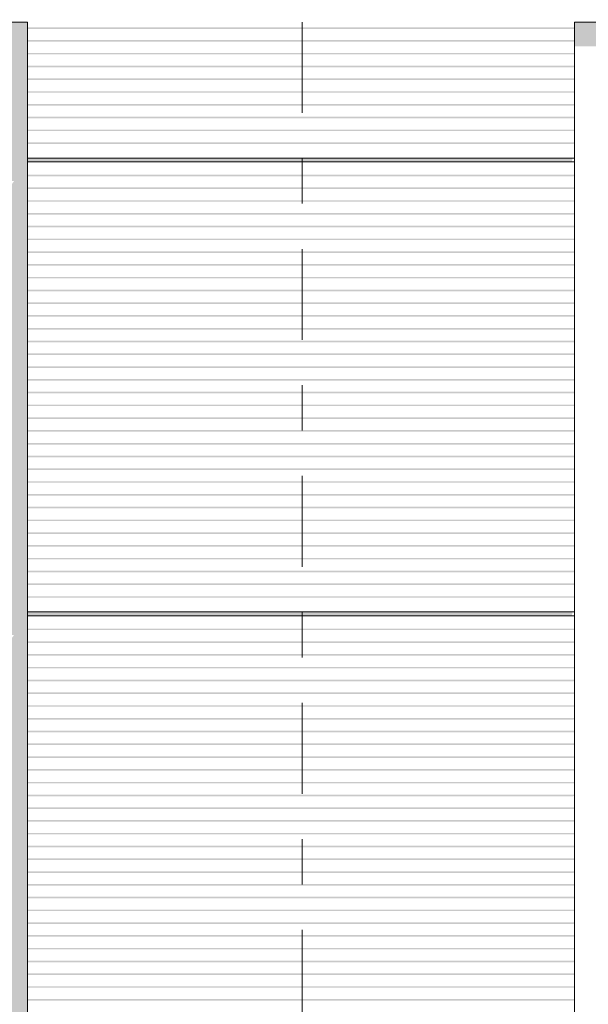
# Model space of a CAD drawing. Header units: metres. Extents: x -4 to 112, y -27 to 26.
# Tile 69 of 167: x 22.13 to 23.38, y 2.34 to 4.51. Entities that reach past the tile are written whole.
import ezdxf
from ezdxf.enums import TextEntityAlignment as Align

# ---------------------------------------------------------------- set-up
doc = ezdxf.new("R2010")
doc.units = ezdxf.units.M
doc.header["$MEASUREMENT"] = 0
doc.linetypes.add('Raster', pattern=[0.4, 0.2, -0.1, 0, -0.1])
for name, color, linetype in [('10 Fassade', 7, 'Continuous'), ('10 Wand außen', 7, 'Continuous'), ('90 Achsraster', 7, 'Continuous'), ('94 Genehmigungsplanung Bemaßung', 7, 'Continuous')]:
    doc.layers.add(name, color=color, linetype=linetype)
doc.styles.add('ERSTELLTER_STIL_1', font='arial.ttf')
doc.styles.add('ERSTELLTER_STIL_2', font='arial.ttf')
doc.dimstyles.new('ERSTELLTER_STIL__1', dxfattribs={"dimtxt": 0.25, "dimasz": 0.19, "dimexe": 0.18, "dimexo": 0.1, "dimgap": 0, "dimtad": 1, "dimtih": 1, "dimtoh": 1, "dimzin": 0, "dimdsep": 46, "dimtxsty": 'ERSTELLTER_STIL_2', "dimblk": 'ARROWHEAD_6', "dimblk1": 'ARROWHEAD_6', "dimblk2": 'ARROWHEAD_6', "dimcen": 0.09, "dimclrd": 7, "dimclre": 7, "dimclrt": 7, "dimazin": 0, "dimtfac": 1, "dimtdec": 4, "dimtmove": 0, "dimatfit": 3, "dimfxl": 1, "dimtolj": 1, "dimtzin": 0, "dimarcsym": 0})

# ---------------------------------------------------------------- blocks, each defined once
blk = doc.blocks.new('Standard-Rastermarker[4]_1', base_point=(22.7511, 10))
at = {"layer": '90 Achsraster', "color": 14, "linetype": 'Raster', "lineweight": 18, "true_color": 0xa80000}
blk.add_line((22.7511, 9), (22.7511, -1), dxfattribs=at)
at = {"layer": '90 Achsraster', "color": 14, "lineweight": 18, "true_color": 0xa80000, "style": 'ERSTELLTER_STIL_1'}
for tag, p in [('AC_MarkerText_1_0', (22.7511, 10.5)), ('AC_MarkerText_1_1', (22.7511, -2.2))]:
    blk.add_attdef(tag, text='', height=0.3, rotation=360, dxfattribs=at).set_placement(p, align=Align.TOP_CENTER)
blk = doc.blocks.new('*D38', base_point=(27236.1321, 0))
at = {"layer": '94 Genehmigungsplanung Bemaßung', "color": 7, "linetype": 'Continuous', "lineweight": 13}
for p, q in [((17.3411, 9.2531), (17.3411, 9.6281)), ((58.1625, 9.2531), (58.1625, 9.6281)), ((17.4411, 9.5406), (17.2411, 9.3406)), ((58.0625, 9.3406), (58.2625, 9.5406)), ((17.1911, 9.4406), (17.3411, 9.4406)), ((17.3411, 9.4406), (58.1625, 9.4406)), ((58.1625, 9.4406), (58.3125, 9.4406))]:
    blk.add_line(p, q, dxfattribs=at)
at = {"layer": '94 Genehmigungsplanung Bemaßung', "color": 7, "lineweight": 13, "insert": (37.3228, 9.4906), "char_height": 0.25, "attachment_point": 7, "style": 'ERSTELLTER_STIL_2'}
blk.add_mtext('\\A1;{\\pql;\\fArial|b0|i0|c0|p0;\\W1.000000;40,82}', dxfattribs=at)
blk = doc.blocks.new('ARROWHEAD_6')
at = {"color": 0, "linetype": 'Continuous', "lineweight": 0}
for p, q in [((-0.5, -0.5), (0.5, 0.5)), ((0, 0), (-1, 0))]:
    blk.add_line(p, q, dxfattribs=at)

msp = doc.modelspace()

# ---------------------------------------------------------------- hatches: boundary and pattern name
at = {"layer": '10 Fassade', "linetype": 'Continuous', "lineweight": 0, "true_color": 0x000000}
for points in [[(22.1464, 4.4884), (22.1464, 4.4854), (23.3511, 4.4854), (23.3511, 4.4884)], [(22.1464, 4.4849), (23.3486, 4.4849), (23.3511, 4.4854), (22.1464, 4.4854)], [(22.1464, 4.4603), (22.1464, 4.4573), (23.3511, 4.4573), (23.3511, 4.4603)], [(22.1464, 4.4573), (22.1464, 4.4568), (23.3486, 4.4568), (23.3511, 4.4573)], [(22.1464, 4.4321), (22.1464, 4.4291), (23.3511, 4.4291), (23.3511, 4.4321)], [(22.1464, 4.4286), (23.3486, 4.4286), (23.3511, 4.4291), (22.1464, 4.4291)], [(22.1464, 4.404), (22.1464, 4.401), (23.3511, 4.401), (23.3511, 4.404)], [(22.1464, 4.4005), (23.3486, 4.4005), (23.3511, 4.401), (22.1464, 4.401)], [(22.1464, 4.3729), (23.3511, 4.3729), (23.3511, 4.3759), (22.1464, 4.3759)], [(22.1464, 4.3723), (23.3486, 4.3723), (23.3511, 4.3729), (22.1464, 4.3729)], [(22.1464, 4.3447), (23.3511, 4.3447), (23.3511, 4.3477), (22.1464, 4.3477)], [(22.1464, 4.3442), (23.3486, 4.3442), (23.3511, 4.3447), (22.1464, 4.3447)], [(22.1464, 4.3166), (23.3511, 4.3166), (23.3511, 4.3196), (22.1464, 4.3196)], [(22.1464, 4.3161), (23.3486, 4.3161), (23.3511, 4.3166), (22.1464, 4.3166)], [(22.1464, 4.2884), (23.3511, 4.2884), (23.3511, 4.2914), (22.1464, 4.2914)], [(22.1464, 4.2879), (23.3486, 4.2879), (23.3511, 4.2884), (22.1464, 4.2884)], [(22.1464, 4.2603), (23.3511, 4.2603), (23.3511, 4.2633), (22.1464, 4.2633)], [(22.1464, 4.2598), (23.3486, 4.2598), (23.3511, 4.2603), (22.1464, 4.2603)], [(22.1464, 4.2351), (22.1464, 4.2321), (23.3511, 4.2321), (23.3511, 4.2351)], [(22.1464, 4.2316), (23.3486, 4.2316), (23.3511, 4.2321), (22.1464, 4.2321)], [(22.1464, 4.2005), (22.1464, 4.195), (23.3456, 4.195), (23.3463, 4.1973), (23.3463, 4.2005)], [(22.1464, 4.195), (22.1464, 4.1929), (23.3454, 4.1929), (23.3456, 4.195)], [(22.1464, 4.1929), (22.1464, 4.192), (23.3451, 4.192), (23.3456, 4.1927), (23.3454, 4.1929)], [(22.1464, 4.1639), (22.1464, 4.1609), (23.3511, 4.1609), (23.3511, 4.1639)], [(22.1464, 4.1604), (23.3486, 4.1604), (23.3511, 4.1609), (22.1464, 4.1609)], [(22.1464, 4.1327), (23.3511, 4.1327), (23.3511, 4.1357), (22.1464, 4.1357)], [(22.1464, 4.1322), (23.3486, 4.1322), (23.3511, 4.1327), (22.1464, 4.1327)], [(22.1464, 4.1046), (23.3511, 4.1046), (23.3511, 4.1076), (22.1464, 4.1076)], [(22.1464, 4.1041), (23.3486, 4.1041), (23.3511, 4.1046), (22.1464, 4.1046)], [(22.1464, 4.0794), (22.1464, 4.0764), (23.3511, 4.0764), (23.3511, 4.0794)], [(22.1464, 4.0759), (23.3486, 4.0759), (23.3511, 4.0764), (22.1464, 4.0764)], [(22.1464, 4.0483), (23.3511, 4.0483), (23.3511, 4.0513), (22.1464, 4.0513)], [(22.1464, 4.0478), (23.3486, 4.0478), (23.3511, 4.0483), (22.1464, 4.0483)], [(22.1464, 4.0231), (22.1464, 4.0201), (23.3511, 4.0201), (23.3511, 4.0231)], [(22.1464, 4.0196), (23.3486, 4.0196), (23.3511, 4.0201), (22.1464, 4.0201)], [(22.1464, 3.995), (22.1464, 3.992), (23.3511, 3.992), (23.3511, 3.995)], [(22.1464, 3.992), (22.1464, 3.9915), (23.3486, 3.9915), (23.3511, 3.992)], [(22.1464, 3.9639), (23.3511, 3.9639), (23.3511, 3.9669), (22.1464, 3.9669)], [(22.1464, 3.9634), (23.3486, 3.9634), (23.3511, 3.9639), (22.1464, 3.9639)], [(22.1464, 3.9357), (23.3511, 3.9357), (23.3511, 3.9387), (22.1464, 3.9387)], [(22.1464, 3.9357), (22.1464, 3.9352), (23.3486, 3.9352), (23.3511, 3.9357)], [(22.1464, 3.9106), (22.1464, 3.9076), (23.3511, 3.9076), (23.3511, 3.9106)], [(22.1464, 3.9071), (23.3486, 3.9071), (23.3511, 3.9076), (22.1464, 3.9076)], [(22.1464, 3.8824), (22.1464, 3.8794), (23.3511, 3.8794), (23.3511, 3.8824)], [(22.1464, 3.8789), (23.3486, 3.8789), (23.3511, 3.8794), (22.1464, 3.8794)], [(22.1464, 3.8513), (23.3511, 3.8513), (23.3511, 3.8543), (22.1464, 3.8543)], [(22.1464, 3.8513), (22.1464, 3.8508), (23.3486, 3.8508), (23.3511, 3.8513)], [(22.1464, 3.8231), (23.3511, 3.8231), (23.3511, 3.8261), (22.1464, 3.8261)], [(22.1464, 3.8226), (23.3486, 3.8226), (23.3511, 3.8231), (22.1464, 3.8231)], [(22.1464, 3.795), (23.3511, 3.795), (23.3511, 3.798), (22.1464, 3.798)], [(22.1464, 3.795), (22.1464, 3.7945), (23.3486, 3.7945), (23.3511, 3.795)], [(22.1464, 3.7699), (22.1464, 3.7669), (23.3511, 3.7669), (23.3511, 3.7699)], [(22.1464, 3.7663), (23.3486, 3.7663), (23.3511, 3.7669), (22.1464, 3.7669)], [(22.1464, 3.7387), (23.3511, 3.7387), (23.3511, 3.7417), (22.1464, 3.7417)], [(22.1464, 3.7382), (23.3486, 3.7382), (23.3511, 3.7387), (22.1464, 3.7387)], [(22.1464, 3.7106), (23.3511, 3.7106), (23.3511, 3.7136), (22.1464, 3.7136)], [(22.1464, 3.7101), (23.3486, 3.7101), (23.3511, 3.7106), (22.1464, 3.7106)], [(22.1464, 3.6854), (22.1464, 3.6824), (23.3511, 3.6824), (23.3511, 3.6854)], [(22.1464, 3.6819), (23.3486, 3.6819), (23.3511, 3.6824), (22.1464, 3.6824)], [(22.1464, 3.6573), (22.1464, 3.6543), (23.3511, 3.6543), (23.3511, 3.6573)], [(22.1464, 3.6538), (23.3486, 3.6538), (23.3511, 3.6543), (22.1464, 3.6543)], [(22.1464, 3.6291), (22.1464, 3.6261), (23.3511, 3.6261), (23.3511, 3.6291)], [(22.1464, 3.6261), (22.1464, 3.6256), (23.3486, 3.6256), (23.3511, 3.6261)], [(22.1464, 3.601), (22.1464, 3.598), (23.3511, 3.598), (23.3511, 3.601)], [(22.1464, 3.598), (22.1464, 3.5975), (23.3486, 3.5975), (23.3511, 3.598)], [(22.1464, 3.5729), (22.1464, 3.5699), (23.3511, 3.5699), (23.3511, 3.5729)], [(22.1464, 3.5693), (23.3486, 3.5693), (23.3511, 3.5699), (22.1464, 3.5699)], [(22.1464, 3.5417), (23.3511, 3.5417), (23.3511, 3.5447), (22.1464, 3.5447)], [(22.1464, 3.5412), (23.3486, 3.5412), (23.3511, 3.5417), (22.1464, 3.5417)], [(22.1464, 3.5136), (23.3511, 3.5136), (23.3511, 3.5166), (22.1464, 3.5166)], [(22.1464, 3.5136), (22.1464, 3.5131), (23.3486, 3.5131), (23.3511, 3.5136)], [(22.1464, 3.4854), (23.3511, 3.4854), (23.3511, 3.4884), (22.1464, 3.4884)], [(22.1464, 3.4849), (23.3486, 3.4849), (23.3511, 3.4854), (22.1464, 3.4854)], [(22.1464, 3.4573), (23.3511, 3.4573), (23.3511, 3.4603), (22.1464, 3.4603)], [(22.1464, 3.4568), (23.3486, 3.4568), (23.3511, 3.4573), (22.1464, 3.4573)], [(22.1464, 3.4291), (23.3511, 3.4291), (23.3511, 3.4321), (22.1464, 3.4321)], [(22.1464, 3.4291), (22.1464, 3.4286), (23.3486, 3.4286), (23.3511, 3.4291)], [(22.1464, 3.401), (23.3511, 3.401), (23.3511, 3.404), (22.1464, 3.404)], [(22.1464, 3.4005), (23.3486, 3.4005), (23.3511, 3.401), (22.1464, 3.401)], [(22.1464, 3.3729), (23.3511, 3.3729), (23.3511, 3.3759), (22.1464, 3.3759)], [(22.1464, 3.3723), (23.3486, 3.3723), (23.3511, 3.3729), (22.1464, 3.3729)], [(22.1464, 3.3477), (22.1464, 3.3447), (23.3511, 3.3447), (23.3511, 3.3477)], [(22.1464, 3.3442), (23.3486, 3.3442), (23.3511, 3.3447), (22.1464, 3.3447)], [(22.1464, 3.3196), (22.1464, 3.3166), (23.3511, 3.3166), (23.3511, 3.3196)], [(22.1464, 3.3161), (23.3486, 3.3161), (23.3511, 3.3166), (22.1464, 3.3166)], [(22.1464, 3.2914), (22.1464, 3.2884), (23.3511, 3.2884), (23.3511, 3.2914)], [(22.1464, 3.2879), (23.3486, 3.2879), (23.3511, 3.2884), (22.1464, 3.2884)], [(22.1464, 3.2603), (23.3511, 3.2603), (23.3511, 3.2633), (22.1464, 3.2633)], [(22.1464, 3.2603), (22.1464, 3.2598), (23.3486, 3.2598), (23.3511, 3.2603)], [(22.1464, 3.2321), (23.3511, 3.2321), (23.3511, 3.2351), (22.1464, 3.2351)], [(22.1464, 3.2316), (23.3486, 3.2316), (23.3511, 3.2321), (22.1464, 3.2321)], [(22.1464, 3.2005), (22.1464, 3.195), (23.3456, 3.195), (23.3463, 3.1973), (23.3463, 3.2005)], [(22.1464, 3.195), (22.1464, 3.1929), (23.3454, 3.1929), (23.3456, 3.195)], [(22.1464, 3.1929), (22.1464, 3.192), (23.3451, 3.192), (23.3456, 3.1927), (23.3454, 3.1929)], [(22.1464, 3.1609), (23.3511, 3.1609), (23.3511, 3.1639), (22.1464, 3.1639)], [(22.1464, 3.1604), (23.3486, 3.1604), (23.3511, 3.1609), (22.1464, 3.1609)], [(22.1464, 3.1327), (23.3511, 3.1327), (23.3511, 3.1357), (22.1464, 3.1357)], [(22.1464, 3.1322), (23.3486, 3.1322), (23.3511, 3.1327), (22.1464, 3.1327)], [(22.1464, 3.1046), (23.3511, 3.1046), (23.3511, 3.1076), (22.1464, 3.1076)], [(22.1464, 3.1041), (23.3486, 3.1041), (23.3511, 3.1046), (22.1464, 3.1046)], [(22.1464, 3.0794), (22.1464, 3.0764), (23.3511, 3.0764), (23.3511, 3.0794)], [(22.1464, 3.0759), (23.3486, 3.0759), (23.3511, 3.0764), (22.1464, 3.0764)], [(22.1464, 3.0513), (22.1464, 3.0483), (23.3511, 3.0483), (23.3511, 3.0513)], [(22.1464, 3.0478), (23.3486, 3.0478), (23.3511, 3.0483), (22.1464, 3.0483)], [(22.1464, 3.0201), (23.3511, 3.0201), (23.3511, 3.0231), (22.1464, 3.0231)], [(22.1464, 3.0201), (22.1464, 3.0196), (23.3486, 3.0196), (23.3511, 3.0201)], [(22.1464, 2.992), (23.3511, 2.992), (23.3511, 2.995), (22.1464, 2.995)], [(22.1464, 2.992), (22.1464, 2.9915), (23.3486, 2.9915), (23.3511, 2.992)], [(22.1464, 2.9639), (23.3511, 2.9639), (23.3511, 2.9669), (22.1464, 2.9669)], [(22.1464, 2.9634), (23.3486, 2.9634), (23.3511, 2.9639), (22.1464, 2.9639)], [(22.1464, 2.9357), (23.3511, 2.9357), (23.3511, 2.9387), (22.1464, 2.9387)], [(22.1464, 2.9352), (23.3486, 2.9352), (23.3511, 2.9357), (22.1464, 2.9357)], [(22.1464, 2.9106), (22.1464, 2.9076), (23.3511, 2.9076), (23.3511, 2.9106)], [(22.1464, 2.9071), (23.3486, 2.9071), (23.3511, 2.9076), (22.1464, 2.9076)], [(22.1464, 2.8824), (22.1464, 2.8794), (23.3511, 2.8794), (23.3511, 2.8824)], [(22.1464, 2.8789), (23.3486, 2.8789), (23.3511, 2.8794), (22.1464, 2.8794)], [(22.1464, 2.8513), (23.3511, 2.8513), (23.3511, 2.8543), (22.1464, 2.8543)], [(22.1464, 2.8508), (23.3486, 2.8508), (23.3511, 2.8513), (22.1464, 2.8513)], [(22.1464, 2.8231), (23.3511, 2.8231), (23.3511, 2.8261), (22.1464, 2.8261)], [(22.1464, 2.8226), (23.3486, 2.8226), (23.3511, 2.8231), (22.1464, 2.8231)], [(22.1464, 2.795), (23.3511, 2.795), (23.3511, 2.798), (22.1464, 2.798)], [(22.1464, 2.7945), (23.3486, 2.7945), (23.3511, 2.795), (22.1464, 2.795)], [(22.1464, 2.7669), (23.3511, 2.7669), (23.3511, 2.7699), (22.1464, 2.7699)], [(22.1464, 2.7663), (23.3486, 2.7663), (23.3511, 2.7669), (22.1464, 2.7669)], [(22.1464, 2.7417), (22.1464, 2.7387), (23.3511, 2.7387), (23.3511, 2.7417)], [(22.1464, 2.7382), (23.3486, 2.7382), (23.3511, 2.7387), (22.1464, 2.7387)], [(22.1464, 2.7106), (23.3511, 2.7106), (23.3511, 2.7136), (22.1464, 2.7136)], [(22.1464, 2.7101), (23.3486, 2.7101), (23.3511, 2.7106), (22.1464, 2.7106)], [(22.1464, 2.6854), (22.1464, 2.6824), (23.3511, 2.6824), (23.3511, 2.6854)], [(22.1464, 2.6819), (23.3486, 2.6819), (23.3511, 2.6824), (22.1464, 2.6824)], [(22.1464, 2.6543), (23.3511, 2.6543), (23.3511, 2.6573), (22.1464, 2.6573)], [(22.1464, 2.6538), (23.3486, 2.6538), (23.3511, 2.6543), (22.1464, 2.6543)], [(22.1464, 2.6291), (22.1464, 2.6261), (23.3511, 2.6261), (23.3511, 2.6291)], [(22.1464, 2.6256), (23.3486, 2.6256), (23.3511, 2.6261), (22.1464, 2.6261)], [(22.1464, 2.601), (22.1464, 2.598), (23.3511, 2.598), (23.3511, 2.601)], [(22.1464, 2.5975), (23.3486, 2.5975), (23.3511, 2.598), (22.1464, 2.598)], [(22.1464, 2.5699), (23.3511, 2.5699), (23.3511, 2.5729), (22.1464, 2.5729)], [(22.1464, 2.5693), (23.3486, 2.5693), (23.3511, 2.5699), (22.1464, 2.5699)], [(22.1464, 2.5447), (22.1464, 2.5417), (23.3511, 2.5417), (23.3511, 2.5447)], [(22.1464, 2.5412), (23.3486, 2.5412), (23.3511, 2.5417), (22.1464, 2.5417)], [(22.1464, 2.5166), (22.1464, 2.5136), (23.3511, 2.5136), (23.3511, 2.5166)], [(22.1464, 2.5131), (23.3486, 2.5131), (23.3511, 2.5136), (22.1464, 2.5136)], [(22.1464, 2.4854), (23.3511, 2.4854), (23.3511, 2.4884), (22.1464, 2.4884)], [(22.1464, 2.4854), (22.1464, 2.4849), (23.3486, 2.4849), (23.3511, 2.4854)], [(22.1464, 2.4603), (22.1464, 2.4573), (23.3511, 2.4573), (23.3511, 2.4603)], [(22.1464, 2.4568), (23.3486, 2.4568), (23.3511, 2.4573), (22.1464, 2.4573)], [(22.1464, 2.4321), (22.1464, 2.4291), (23.3511, 2.4291), (23.3511, 2.4321)], [(22.1464, 2.4286), (23.3486, 2.4286), (23.3511, 2.4291), (22.1464, 2.4291)], [(22.1464, 2.401), (23.3511, 2.401), (23.3511, 2.404), (22.1464, 2.404)], [(22.1464, 2.401), (22.1464, 2.4005), (23.3486, 2.4005), (23.3511, 2.401)], [(22.1464, 2.3759), (22.1464, 2.3729), (23.3511, 2.3729), (23.3511, 2.3759)], [(22.1464, 2.3723), (23.3486, 2.3723), (23.3511, 2.3729), (22.1464, 2.3729)], [(22.1464, 2.3447), (23.3511, 2.3447), (23.3511, 2.3477), (22.1464, 2.3477)], [(22.1464, 2.3442), (23.3486, 2.3442), (23.3511, 2.3447), (22.1464, 2.3447)]]:
    msp.add_hatch(color=18, dxfattribs=at).paths.add_polyline_path(points)
at = {"layer": '10 Wand außen', "linetype": 'Continuous', "lineweight": 0, "true_color": 0x000000}
for points in [[(18.3511, 4.4464), (22.1085, 4.4464), (22.1085, 4.444), (22.1115, 4.444), (22.1115, 4.1498), (22.1165, 4.1498), (22.1115, 4.1427), (22.1115, 4.1426), (22.1115, 3.1498), (22.1165, 3.1498), (22.1115, 3.1427), (22.1115, 3.1426), (22.1115, 2.1498), (22.1165, 2.1498), (22.1115, 2.1427), (22.1115, 2.1426), (22.1115, 1.1498), (22.1156, 1.1498), (22.1115, 1.1439), (22.1115, 0), (22.1511, 0), (22.1511, 1.2005), (22.1464, 1.2005), (22.1464, 4.5), (18.3511, 4.5)], [(23.3511, 4.4464), (27.1132, 4.4464), (27.1132, 4.4349), (27.1157, 4.4349), (27.1132, 4.4289), (27.1132, 4.4067), (27.1157, 4.4067), (27.1132, 4.4007), (27.1132, 4.3786), (27.1157, 4.3786), (27.1132, 4.3726), (27.1132, 4.3504), (27.1157, 4.3504), (27.1132, 4.3444), (27.1132, 4.3223), (27.1157, 4.3223), (27.1132, 4.3163), (27.1132, 4.2941), (27.1157, 4.2941), (27.1132, 4.2881), (27.1132, 4.266), (27.1157, 4.266), (27.1132, 4.26), (27.1132, 4.2379), (27.1157, 4.2379), (27.1132, 4.2319), (27.1132, 4.2097), (27.1157, 4.2097), (27.1132, 4.2037), (27.1132, 4.1816), (27.1157, 4.1816), (27.1132, 4.1756), (27.1132, 4.1504), (27.1152, 4.1498), (27.1212, 4.1498), (27.1162, 4.1427), (27.1141, 4.1388), (27.1132, 4.1354), (27.1132, 4.1103), (27.1157, 4.1103), (27.1132, 4.1043), (27.1132, 4.0822), (27.1157, 4.0822), (27.1132, 4.0762), (27.1132, 4.054), (27.1157, 4.054), (27.1132, 4.048), (27.1132, 4.0259), (27.1157, 4.0259), (27.1132, 4.0199), (27.1132, 3.9977), (27.1157, 3.9977), (27.1132, 3.9917), (27.1132, 3.9696), (27.1157, 3.9696), (27.1132, 3.9636), (27.1132, 3.9414), (27.1157, 3.9414), (27.1132, 3.9354), (27.1132, 3.9133), (27.1157, 3.9133), (27.1132, 3.9073), (27.1132, 3.8852), (27.1157, 3.8852), (27.1132, 3.8792), (27.1132, 3.857), (27.1157, 3.857), (27.1132, 3.851), (27.1132, 3.8289), (27.1157, 3.8289), (27.1132, 3.8229), (27.1132, 3.8007), (27.1157, 3.8007), (27.1132, 3.7947), (27.1132, 3.7726), (27.1157, 3.7726), (27.1132, 3.7666), (27.1132, 3.7444), (27.1157, 3.7444), (27.1132, 3.7384), (27.1132, 3.7163), (27.1157, 3.7163), (27.1132, 3.7103), (27.1132, 3.6882), (27.1157, 3.6882), (27.1132, 3.6822), (27.1132, 3.66), (27.1157, 3.66), (27.1132, 3.654), (27.1132, 3.6319), (27.1157, 3.6319), (27.1132, 3.6259), (27.1132, 3.6037), (27.1157, 3.6037), (27.1132, 3.5977), (27.1132, 3.5756), (27.1157, 3.5756), (27.1132, 3.5696), (27.1132, 3.5474), (27.1157, 3.5474), (27.1132, 3.5414), (27.1132, 3.5193), (27.1157, 3.5193), (27.1132, 3.5133), (27.1132, 3.4912), (27.1157, 3.4912), (27.1132, 3.4852), (27.1132, 3.463), (27.1157, 3.463), (27.1132, 3.457), (27.1132, 3.4349), (27.1157, 3.4349), (27.1132, 3.4289), (27.1132, 3.4067), (27.1157, 3.4067), (27.1132, 3.4007), (27.1132, 3.3786), (27.1157, 3.3786), (27.1132, 3.3726), (27.1132, 3.3504), (27.1157, 3.3504), (27.1132, 3.3444), (27.1132, 3.3223), (27.1157, 3.3223), (27.1132, 3.3163), (27.1132, 3.2941), (27.1157, 3.2941), (27.1132, 3.2881), (27.1132, 3.266), (27.1157, 3.266), (27.1132, 3.26), (27.1132, 3.2379), (27.1157, 3.2379), (27.1132, 3.2319), (27.1132, 3.2097), (27.1157, 3.2097), (27.1132, 3.2037), (27.1132, 3.1816), (27.1157, 3.1816), (27.1132, 3.1756), (27.1132, 3.1504), (27.1152, 3.1498), (27.1212, 3.1498), (27.1162, 3.1427), (27.1141, 3.1388), (27.1132, 3.1354), (27.1132, 3.1103), (27.1157, 3.1103), (27.1132, 3.1043), (27.1132, 3.0822), (27.1157, 3.0822), (27.1132, 3.0762), (27.1132, 3.054), (27.1157, 3.054), (27.1132, 3.048), (27.1132, 3.0259), (27.1157, 3.0259), (27.1132, 3.0199), (27.1132, 2.9977), (27.1157, 2.9977), (27.1132, 2.9917), (27.1132, 2.9696), (27.1157, 2.9696), (27.1132, 2.9636), (27.1132, 2.9414), (27.1157, 2.9414), (27.1132, 2.9354), (27.1132, 2.9133), (27.1157, 2.9133), (27.1132, 2.9073), (27.1132, 2.8852), (27.1157, 2.8852), (27.1132, 2.8792), (27.1132, 2.857), (27.1157, 2.857), (27.1132, 2.851), (27.1132, 2.8289), (27.1157, 2.8289), (27.1132, 2.8229), (27.1132, 2.8007), (27.1157, 2.8007), (27.1132, 2.7947), (27.1132, 2.7726), (27.1157, 2.7726), (27.1132, 2.7666), (27.1132, 2.7444), (27.1157, 2.7444), (27.1132, 2.7384), (27.1132, 2.7163), (27.1157, 2.7163), (27.1132, 2.7103), (27.1132, 2.6882), (27.1157, 2.6882), (27.1132, 2.6822), (27.1132, 2.66), (27.1157, 2.66), (27.1132, 2.654), (27.1132, 2.6319), (27.1157, 2.6319), (27.1132, 2.6259), (27.1132, 2.6037), (27.1157, 2.6037), (27.1132, 2.5977), (27.1132, 2.5756), (27.1157, 2.5756), (27.1132, 2.5696), (27.1132, 2.5474), (27.1157, 2.5474), (27.1132, 2.5414), (27.1132, 2.5193), (27.1157, 2.5193), (27.1132, 2.5133), (27.1132, 2.4912), (27.1157, 2.4912), (27.1132, 2.4852), (27.1132, 2.463), (27.1157, 2.463), (27.1132, 2.457), (27.1132, 2.4349), (27.1157, 2.4349), (27.1132, 2.4289), (27.1132, 2.4067), (27.1157, 2.4067), (27.1132, 2.4007), (27.1132, 2.3786), (27.1157, 2.3786), (27.1132, 2.3726), (27.1132, 2.3504), (27.1157, 2.3504), (27.1132, 2.3444), (27.1132, 2.3223), (27.1157, 2.3223), (27.1132, 2.3163), (27.1132, 2.2941), (27.1157, 2.2941), (27.1132, 2.2881), (27.1132, 2.266), (27.1157, 2.266), (27.1132, 2.26), (27.1132, 2.2379), (27.1157, 2.2379), (27.1132, 2.2319), (27.1132, 2.2097), (27.1157, 2.2097), (27.1132, 2.2037), (27.1132, 2.1816), (27.1157, 2.1816), (27.1132, 2.1756), (27.1132, 2.1504), (27.1152, 2.1498), (27.1212, 2.1498), (27.1162, 2.1427), (27.1141, 2.1388), (27.1132, 2.1354), (27.1132, 2.1103), (27.1157, 2.1103), (27.1132, 2.1043), (27.1132, 2.0822), (27.1157, 2.0822), (27.1132, 2.0762), (27.1132, 2.054), (27.1157, 2.054), (27.1132, 2.048), (27.1132, 2.0259), (27.1157, 2.0259), (27.1132, 2.0199), (27.1132, 1.9977), (27.1157, 1.9977), (27.1132, 1.9917), (27.1132, 1.9696), (27.1157, 1.9696), (27.1132, 1.9636), (27.1132, 1.9414), (27.1157, 1.9414), (27.1132, 1.9354), (27.1132, 1.9133), (27.1157, 1.9133), (27.1132, 1.9073), (27.1132, 1.8852), (27.1157, 1.8852), (27.1132, 1.8792), (27.1132, 1.857), (27.1157, 1.857), (27.1132, 1.851), (27.1132, 1.8289), (27.1157, 1.8289), (27.1132, 1.8229), (27.1132, 1.8007), (27.1157, 1.8007), (27.1132, 1.7947), (27.1132, 1.7726), (27.1157, 1.7726), (27.1132, 1.7666), (27.1132, 1.7444), (27.1157, 1.7444), (27.1132, 1.7384), (27.1132, 1.7163), (27.1157, 1.7163), (27.1132, 1.7103), (27.1132, 1.6882), (27.1157, 1.6882), (27.1132, 1.6822), (27.1132, 1.66), (27.1157, 1.66), (27.1132, 1.654), (27.1132, 1.6319), (27.1157, 1.6319), (27.1132, 1.6259), (27.1132, 1.6037), (27.1157, 1.6037), (27.1132, 1.5977), (27.1132, 1.5756), (27.1157, 1.5756), (27.1132, 1.5696), (27.1132, 1.5474), (27.1157, 1.5474), (27.1132, 1.5414), (27.1132, 1.5193), (27.1157, 1.5193), (27.1132, 1.5133), (27.1132, 1.4912), (27.1157, 1.4912), (27.1132, 1.4852), (27.1132, 1.463), (27.1157, 1.463), (27.1132, 1.457), (27.1132, 1.4349), (27.1157, 1.4349), (27.1132, 1.4289), (27.1132, 1.4067), (27.1157, 1.4067), (27.1132, 1.4007), (27.1132, 1.3786), (27.1157, 1.3786), (27.1132, 1.3726), (27.1132, 1.3504), (27.1157, 1.3504), (27.1132, 1.3444), (27.1132, 1.3223), (27.1157, 1.3223), (27.1132, 1.3163), (27.1132, 1.2941), (27.1157, 1.2941), (27.1132, 1.2881), (27.1132, 1.266), (27.1157, 1.266), (27.1132, 1.26), (27.1132, 1.2379), (27.1157, 1.2379), (27.1132, 1.2319), (27.1132, 1.2097), (27.1157, 1.2097), (27.1132, 1.2037), (27.1132, 1.1816), (27.1157, 1.1816), (27.1132, 1.1756), (27.1132, 1.1504), (27.1152, 1.1498), (27.1156, 1.1498), (27.1115, 1.1439), (27.1115, 0), (27.1511, 0), (27.1511, 4.5), (23.3511, 4.5)]]:
    msp.add_hatch(color=18, dxfattribs=at).paths.add_polyline_path(points)

# ---------------------------------------------------------------- linework, layer by layer
at = {"layer": '10 Fassade', "color": 7, "linetype": 'Continuous', "lineweight": 13}
for p, q in [((22.1464, 4.5), (18.3511, 4.5)), ((22.1464, 4.4884), (22.1464, 4.5)), ((27.1511, 4.5), (23.3511, 4.5)), ((23.3511, 4.5), (23.3511, 4.4884)), ((22.1464, 4.4884), (22.1464, 4.4854)), ((22.1464, 4.4824), (22.1464, 4.4854)), ((22.1464, 4.4824), (22.1464, 4.4603)), ((23.3511, 4.4884), (23.3511, 4.4854)), ((23.3511, 4.4824), (23.3511, 4.4854)), ((23.3511, 4.4824), (23.3511, 4.4603)), ((22.1464, 4.4603), (22.1464, 4.4573)), ((22.1464, 4.4543), (22.1464, 4.4573)), ((22.1464, 4.4543), (22.1464, 4.4321)), ((23.3511, 4.4603), (23.3511, 4.4573)), ((23.3511, 4.4543), (23.3511, 4.4573)), ((23.3511, 4.4543), (23.3511, 4.4321)), ((22.1464, 4.4321), (22.1464, 4.4291)), ((22.1464, 4.4261), (22.1464, 4.4291)), ((22.1464, 4.4261), (22.1464, 4.404)), ((23.3511, 4.4321), (23.3511, 4.4291)), ((23.3511, 4.4261), (23.3511, 4.4291)), ((23.3511, 4.4261), (23.3511, 4.404)), ((22.1464, 4.404), (22.1464, 4.401)), ((23.3511, 4.404), (23.3511, 4.401)), ((22.1464, 4.398), (22.1464, 4.401)), ((22.1464, 4.398), (22.1464, 4.3759)), ((23.3511, 4.398), (23.3511, 4.401)), ((23.3511, 4.398), (23.3511, 4.3759)), ((22.1464, 4.3759), (22.1464, 4.3729)), ((22.1464, 4.3699), (22.1464, 4.3729)), ((22.1464, 4.3699), (22.1464, 4.3477)), ((23.3511, 4.3759), (23.3511, 4.3729)), ((23.3511, 4.3699), (23.3511, 4.3729)), ((23.3511, 4.3699), (23.3511, 4.3477)), ((22.1464, 4.3477), (22.1464, 4.3447)), ((22.1464, 4.3417), (22.1464, 4.3447)), ((22.1464, 4.3417), (22.1464, 4.3196)), ((23.3511, 4.3477), (23.3511, 4.3447)), ((23.3511, 4.3417), (23.3511, 4.3447)), ((23.3511, 4.3417), (23.3511, 4.3196)), ((22.1464, 4.3196), (22.1464, 4.3166)), ((23.3511, 4.3196), (23.3511, 4.3166)), ((22.1464, 4.3136), (22.1464, 4.3166)), ((22.1464, 4.3136), (22.1464, 4.2914)), ((23.3511, 4.3136), (23.3511, 4.3166)), ((23.3511, 4.3136), (23.3511, 4.2914)), ((22.1464, 4.2914), (22.1464, 4.2884)), ((22.1464, 4.2854), (22.1464, 4.2884)), ((22.1464, 4.2854), (22.1464, 4.2633)), ((23.3511, 4.2914), (23.3511, 4.2884)), ((23.3511, 4.2854), (23.3511, 4.2884)), ((23.3511, 4.2854), (23.3511, 4.2633)), ((22.1464, 4.2633), (22.1464, 4.2603)), ((22.1464, 4.2573), (22.1464, 4.2603)), ((22.1464, 4.2573), (22.1464, 4.2351)), ((23.3511, 4.2633), (23.3511, 4.2603)), ((23.3511, 4.2573), (23.3511, 4.2603)), ((23.3511, 4.2573), (23.3511, 4.2351)), ((22.1464, 4.2351), (22.1464, 4.2321)), ((22.1464, 4.2291), (22.1464, 4.2321)), ((23.3511, 4.2351), (23.3511, 4.2321)), ((23.3511, 4.2291), (23.3511, 4.2321)), ((22.1464, 4.2291), (22.1464, 4.204)), ((23.3511, 4.2291), (23.3511, 4.204)), ((22.1464, 4.204), (22.1464, 4.2005)), ((22.1464, 4.2005), (22.1464, 4.195)), ((22.1464, 4.2005), (23.3511, 4.2005)), ((22.1464, 4.1929), (22.1464, 4.195)), ((22.1464, 4.192), (22.1464, 4.1929)), ((22.1464, 4.1911), (22.1464, 4.192)), ((22.1464, 4.192), (23.3511, 4.192)), ((22.1464, 4.189), (22.1464, 4.1911)), ((22.1464, 4.189), (22.1464, 4.1639)), ((23.3511, 4.204), (23.3511, 4.2005)), ((23.3511, 4.2005), (23.3511, 4.195)), ((23.3511, 4.1929), (23.3511, 4.195)), ((23.3511, 4.192), (23.3511, 4.1929)), ((23.3511, 4.1911), (23.3511, 4.192)), ((23.3511, 4.189), (23.3511, 4.1911)), ((23.3511, 4.189), (23.3511, 4.1639)), ((22.1464, 4.1639), (22.1464, 4.1609)), ((22.1464, 4.1579), (22.1464, 4.1609)), ((22.1464, 4.1579), (22.1464, 4.1357)), ((23.3511, 4.1639), (23.3511, 4.1609)), ((23.3511, 4.1579), (23.3511, 4.1609)), ((23.3511, 4.1579), (23.3511, 4.1357)), ((22.1464, 4.1357), (22.1464, 4.1327)), ((22.1464, 4.1297), (22.1464, 4.1327)), ((22.1464, 4.1297), (22.1464, 4.1076)), ((23.3511, 4.1357), (23.3511, 4.1327)), ((23.3511, 4.1297), (23.3511, 4.1327)), ((23.3511, 4.1297), (23.3511, 4.1076)), ((22.1464, 4.1076), (22.1464, 4.1046)), ((22.1464, 4.1016), (22.1464, 4.1046)), ((22.1464, 4.1016), (22.1464, 4.0794)), ((23.3511, 4.1076), (23.3511, 4.1046)), ((23.3511, 4.1016), (23.3511, 4.1046)), ((23.3511, 4.1016), (23.3511, 4.0794)), ((22.1464, 4.0794), (22.1464, 4.0764)), ((23.3511, 4.0794), (23.3511, 4.0764)), ((22.1464, 4.0734), (22.1464, 4.0764)), ((22.1464, 4.0734), (22.1464, 4.0513)), ((23.3511, 4.0734), (23.3511, 4.0764)), ((23.3511, 4.0734), (23.3511, 4.0513)), ((22.1464, 4.0513), (22.1464, 4.0483)), ((22.1464, 4.0453), (22.1464, 4.0483)), ((22.1464, 4.0453), (22.1464, 4.0231)), ((23.3511, 4.0513), (23.3511, 4.0483)), ((23.3511, 4.0453), (23.3511, 4.0483)), ((23.3511, 4.0453), (23.3511, 4.0231)), ((22.1464, 4.0231), (22.1464, 4.0201)), ((22.1464, 4.0171), (22.1464, 4.0201)), ((22.1464, 4.0171), (22.1464, 3.995)), ((23.3511, 4.0231), (23.3511, 4.0201)), ((23.3511, 4.0171), (23.3511, 4.0201)), ((23.3511, 4.0171), (23.3511, 3.995)), ((22.1464, 3.995), (22.1464, 3.992)), ((22.1464, 3.989), (22.1464, 3.992)), ((23.3511, 3.995), (23.3511, 3.992)), ((23.3511, 3.989), (23.3511, 3.992)), ((22.1464, 3.989), (22.1464, 3.9669)), ((23.3511, 3.989), (23.3511, 3.9669)), ((22.1464, 3.9669), (22.1464, 3.9639)), ((22.1464, 3.9609), (22.1464, 3.9639)), ((22.1464, 3.9609), (22.1464, 3.9387)), ((23.3511, 3.9669), (23.3511, 3.9639)), ((23.3511, 3.9609), (23.3511, 3.9639)), ((23.3511, 3.9609), (23.3511, 3.9387)), ((22.1464, 3.9387), (22.1464, 3.9357)), ((22.1464, 3.9327), (22.1464, 3.9357)), ((22.1464, 3.9327), (22.1464, 3.9106)), ((23.3511, 3.9387), (23.3511, 3.9357)), ((23.3511, 3.9327), (23.3511, 3.9357)), ((23.3511, 3.9327), (23.3511, 3.9106)), ((22.1464, 3.9106), (22.1464, 3.9076)), ((22.1464, 3.9046), (22.1464, 3.9076)), ((23.3511, 3.9106), (23.3511, 3.9076)), ((23.3511, 3.9046), (23.3511, 3.9076)), ((22.1464, 3.9046), (22.1464, 3.8824)), ((23.3511, 3.9046), (23.3511, 3.8824)), ((22.1464, 3.8824), (22.1464, 3.8794)), ((22.1464, 3.8764), (22.1464, 3.8794)), ((22.1464, 3.8764), (22.1464, 3.8543)), ((23.3511, 3.8824), (23.3511, 3.8794)), ((23.3511, 3.8764), (23.3511, 3.8794)), ((23.3511, 3.8764), (23.3511, 3.8543)), ((22.1464, 3.8543), (22.1464, 3.8513)), ((22.1464, 3.8483), (22.1464, 3.8513)), ((22.1464, 3.8483), (22.1464, 3.8261)), ((23.3511, 3.8543), (23.3511, 3.8513)), ((23.3511, 3.8483), (23.3511, 3.8513)), ((23.3511, 3.8483), (23.3511, 3.8261)), ((22.1464, 3.8261), (22.1464, 3.8231)), ((22.1464, 3.8202), (22.1464, 3.8231)), ((22.1464, 3.8202), (22.1464, 3.798)), ((23.3511, 3.8261), (23.3511, 3.8231)), ((23.3511, 3.8202), (23.3511, 3.8231)), ((23.3511, 3.8202), (23.3511, 3.798)), ((22.1464, 3.798), (22.1464, 3.795)), ((23.3511, 3.798), (23.3511, 3.795)), ((22.1464, 3.792), (22.1464, 3.795)), ((22.1464, 3.792), (22.1464, 3.7699)), ((23.3511, 3.792), (23.3511, 3.795)), ((23.3511, 3.792), (23.3511, 3.7699)), ((22.1464, 3.7699), (22.1464, 3.7669)), ((22.1464, 3.7639), (22.1464, 3.7669)), ((22.1464, 3.7639), (22.1464, 3.7417)), ((23.3511, 3.7699), (23.3511, 3.7669)), ((23.3511, 3.7639), (23.3511, 3.7669)), ((23.3511, 3.7639), (23.3511, 3.7417)), ((22.1464, 3.7417), (22.1464, 3.7387)), ((22.1464, 3.7357), (22.1464, 3.7387)), ((22.1464, 3.7357), (22.1464, 3.7136)), ((23.3511, 3.7417), (23.3511, 3.7387)), ((23.3511, 3.7357), (23.3511, 3.7387)), ((23.3511, 3.7357), (23.3511, 3.7136)), ((22.1464, 3.7136), (22.1464, 3.7106)), ((22.1464, 3.7076), (22.1464, 3.7106)), ((23.3511, 3.7136), (23.3511, 3.7106)), ((23.3511, 3.7076), (23.3511, 3.7106)), ((22.1464, 3.7076), (22.1464, 3.6854)), ((23.3511, 3.7076), (23.3511, 3.6854)), ((22.1464, 3.6854), (22.1464, 3.6824)), ((22.1464, 3.6794), (22.1464, 3.6824)), ((22.1464, 3.6794), (22.1464, 3.6573)), ((23.3511, 3.6854), (23.3511, 3.6824)), ((23.3511, 3.6794), (23.3511, 3.6824)), ((23.3511, 3.6794), (23.3511, 3.6573)), ((22.1464, 3.6573), (22.1464, 3.6543)), ((22.1464, 3.6513), (22.1464, 3.6543)), ((22.1464, 3.6513), (22.1464, 3.6291)), ((23.3511, 3.6573), (23.3511, 3.6543)), ((23.3511, 3.6513), (23.3511, 3.6543)), ((23.3511, 3.6513), (23.3511, 3.6291)), ((22.1464, 3.6291), (22.1464, 3.6261)), ((22.1464, 3.6232), (22.1464, 3.6261)), ((22.1464, 3.6232), (22.1464, 3.601)), ((23.3511, 3.6291), (23.3511, 3.6261)), ((23.3511, 3.6232), (23.3511, 3.6261)), ((23.3511, 3.6232), (23.3511, 3.601)), ((22.1464, 3.601), (22.1464, 3.598)), ((22.1464, 3.595), (22.1464, 3.598)), ((22.1464, 3.595), (22.1464, 3.5729)), ((23.3511, 3.601), (23.3511, 3.598)), ((23.3511, 3.595), (23.3511, 3.598)), ((23.3511, 3.595), (23.3511, 3.5729)), ((22.1464, 3.5729), (22.1464, 3.5699)), ((22.1464, 3.5669), (22.1464, 3.5699)), ((22.1464, 3.5669), (22.1464, 3.5447)), ((23.3511, 3.5729), (23.3511, 3.5699)), ((23.3511, 3.5669), (23.3511, 3.5699)), ((23.3511, 3.5669), (23.3511, 3.5447)), ((22.1464, 3.5447), (22.1464, 3.5417)), ((22.1464, 3.5387), (22.1464, 3.5417)), ((22.1464, 3.5387), (22.1464, 3.5166)), ((23.3511, 3.5447), (23.3511, 3.5417)), ((23.3511, 3.5387), (23.3511, 3.5417)), ((23.3511, 3.5387), (23.3511, 3.5166)), ((22.1464, 3.5166), (22.1464, 3.5136)), ((23.3511, 3.5166), (23.3511, 3.5136)), ((22.1464, 3.5106), (22.1464, 3.5136)), ((22.1464, 3.5106), (22.1464, 3.4884)), ((23.3511, 3.5106), (23.3511, 3.5136)), ((23.3511, 3.5106), (23.3511, 3.4884)), ((22.1464, 3.4884), (22.1464, 3.4854)), ((22.1464, 3.4824), (22.1464, 3.4854)), ((22.1464, 3.4824), (22.1464, 3.4603)), ((23.3511, 3.4884), (23.3511, 3.4854)), ((23.3511, 3.4824), (23.3511, 3.4854)), ((23.3511, 3.4824), (23.3511, 3.4603)), ((22.1464, 3.4603), (22.1464, 3.4573)), ((22.1464, 3.4543), (22.1464, 3.4573)), ((22.1464, 3.4543), (22.1464, 3.4321)), ((23.3511, 3.4603), (23.3511, 3.4573)), ((23.3511, 3.4543), (23.3511, 3.4573)), ((23.3511, 3.4543), (23.3511, 3.4321)), ((22.1464, 3.4321), (22.1464, 3.4291)), ((22.1464, 3.4261), (22.1464, 3.4291)), ((23.3511, 3.4321), (23.3511, 3.4291)), ((23.3511, 3.4261), (23.3511, 3.4291)), ((22.1464, 3.4261), (22.1464, 3.404)), ((23.3511, 3.4261), (23.3511, 3.404)), ((22.1464, 3.404), (22.1464, 3.401)), ((22.1464, 3.398), (22.1464, 3.401)), ((22.1464, 3.398), (22.1464, 3.3759)), ((23.3511, 3.404), (23.3511, 3.401)), ((23.3511, 3.398), (23.3511, 3.401)), ((23.3511, 3.398), (23.3511, 3.3759)), ((22.1464, 3.3759), (22.1464, 3.3729)), ((22.1464, 3.3699), (22.1464, 3.3729)), ((22.1464, 3.3699), (22.1464, 3.3477)), ((23.3511, 3.3759), (23.3511, 3.3729)), ((23.3511, 3.3699), (23.3511, 3.3729)), ((23.3511, 3.3699), (23.3511, 3.3477)), ((22.1464, 3.3477), (22.1464, 3.3447)), ((22.1464, 3.3417), (22.1464, 3.3447)), ((22.1464, 3.3417), (22.1464, 3.3196)), ((23.3511, 3.3477), (23.3511, 3.3447)), ((23.3511, 3.3417), (23.3511, 3.3447)), ((23.3511, 3.3417), (23.3511, 3.3196)), ((22.1464, 3.3196), (22.1464, 3.3166)), ((23.3511, 3.3196), (23.3511, 3.3166)), ((22.1464, 3.3136), (22.1464, 3.3166)), ((22.1464, 3.3136), (22.1464, 3.2914)), ((23.3511, 3.3136), (23.3511, 3.3166)), ((23.3511, 3.3136), (23.3511, 3.2914)), ((22.1464, 3.2914), (22.1464, 3.2884)), ((22.1464, 3.2854), (22.1464, 3.2884)), ((22.1464, 3.2854), (22.1464, 3.2633)), ((23.3511, 3.2914), (23.3511, 3.2884)), ((23.3511, 3.2854), (23.3511, 3.2884)), ((23.3511, 3.2854), (23.3511, 3.2633)), ((22.1464, 3.2633), (22.1464, 3.2603)), ((22.1464, 3.2573), (22.1464, 3.2603)), ((22.1464, 3.2573), (22.1464, 3.2351)), ((23.3511, 3.2633), (23.3511, 3.2603)), ((23.3511, 3.2573), (23.3511, 3.2603)), ((23.3511, 3.2573), (23.3511, 3.2351)), ((22.1464, 3.2351), (22.1464, 3.2321)), ((23.3511, 3.2351), (23.3511, 3.2321)), ((22.1464, 3.2291), (22.1464, 3.2321)), ((22.1464, 3.2291), (22.1464, 3.204)), ((23.3511, 3.2291), (23.3511, 3.2321)), ((23.3511, 3.2291), (23.3511, 3.204)), ((22.1464, 3.204), (22.1464, 3.2005)), ((22.1464, 3.2005), (22.1464, 3.195)), ((22.1464, 3.2005), (23.3511, 3.2005)), ((22.1464, 3.1929), (22.1464, 3.195)), ((22.1464, 3.192), (22.1464, 3.1929)), ((22.1464, 3.1911), (22.1464, 3.192)), ((22.1464, 3.192), (23.3511, 3.192)), ((22.1464, 3.189), (22.1464, 3.1911)), ((22.1464, 3.189), (22.1464, 3.1639)), ((23.3511, 3.204), (23.3511, 3.2005)), ((23.3511, 3.2005), (23.3511, 3.195)), ((23.3511, 3.1929), (23.3511, 3.195)), ((23.3511, 3.192), (23.3511, 3.1929)), ((23.3511, 3.1911), (23.3511, 3.192)), ((23.3511, 3.189), (23.3511, 3.1911)), ((23.3511, 3.189), (23.3511, 3.1639)), ((22.1464, 3.1639), (22.1464, 3.1609)), ((22.1464, 3.1579), (22.1464, 3.1609)), ((22.1464, 3.1579), (22.1464, 3.1357)), ((23.3511, 3.1639), (23.3511, 3.1609)), ((23.3511, 3.1579), (23.3511, 3.1609)), ((23.3511, 3.1579), (23.3511, 3.1357)), ((22.1464, 3.1357), (22.1464, 3.1327)), ((22.1464, 3.1297), (22.1464, 3.1327)), ((22.1464, 3.1297), (22.1464, 3.1076)), ((23.3511, 3.1357), (23.3511, 3.1327)), ((23.3511, 3.1297), (23.3511, 3.1327)), ((23.3511, 3.1297), (23.3511, 3.1076)), ((22.1464, 3.1076), (22.1464, 3.1046)), ((22.1464, 3.1016), (22.1464, 3.1046)), ((23.3511, 3.1076), (23.3511, 3.1046)), ((23.3511, 3.1016), (23.3511, 3.1046)), ((22.1464, 3.1016), (22.1464, 3.0794)), ((23.3511, 3.1016), (23.3511, 3.0794)), ((22.1464, 3.0794), (22.1464, 3.0764)), ((22.1464, 3.0734), (22.1464, 3.0764)), ((22.1464, 3.0734), (22.1464, 3.0513)), ((23.3511, 3.0794), (23.3511, 3.0764)), ((23.3511, 3.0734), (23.3511, 3.0764)), ((23.3511, 3.0734), (23.3511, 3.0513)), ((22.1464, 3.0513), (22.1464, 3.0483)), ((22.1464, 3.0453), (22.1464, 3.0483)), ((22.1464, 3.0453), (22.1464, 3.0231)), ((23.3511, 3.0513), (23.3511, 3.0483)), ((23.3511, 3.0453), (23.3511, 3.0483)), ((23.3511, 3.0453), (23.3511, 3.0231)), ((22.1464, 3.0231), (22.1464, 3.0201)), ((22.1464, 3.0171), (22.1464, 3.0201)), ((22.1464, 3.0171), (22.1464, 2.995)), ((23.3511, 3.0231), (23.3511, 3.0201)), ((23.3511, 3.0171), (23.3511, 3.0201)), ((23.3511, 3.0171), (23.3511, 2.995)), ((22.1464, 2.995), (22.1464, 2.992)), ((23.3511, 2.995), (23.3511, 2.992)), ((22.1464, 2.989), (22.1464, 2.992)), ((22.1464, 2.989), (22.1464, 2.9669)), ((23.3511, 2.989), (23.3511, 2.992)), ((23.3511, 2.989), (23.3511, 2.9669)), ((22.1464, 2.9669), (22.1464, 2.9639)), ((22.1464, 2.9609), (22.1464, 2.9639)), ((22.1464, 2.9609), (22.1464, 2.9387)), ((23.3511, 2.9669), (23.3511, 2.9639)), ((23.3511, 2.9609), (23.3511, 2.9639)), ((23.3511, 2.9609), (23.3511, 2.9387)), ((22.1464, 2.9387), (22.1464, 2.9357)), ((22.1464, 2.9327), (22.1464, 2.9357)), ((22.1464, 2.9327), (22.1464, 2.9106)), ((23.3511, 2.9387), (23.3511, 2.9357)), ((23.3511, 2.9327), (23.3511, 2.9357)), ((23.3511, 2.9327), (23.3511, 2.9106)), ((22.1464, 2.9106), (22.1464, 2.9076)), ((22.1464, 2.9046), (22.1464, 2.9076)), ((23.3511, 2.9106), (23.3511, 2.9076)), ((23.3511, 2.9046), (23.3511, 2.9076)), ((22.1464, 2.9046), (22.1464, 2.8824)), ((23.3511, 2.9046), (23.3511, 2.8824)), ((22.1464, 2.8824), (22.1464, 2.8794)), ((22.1464, 2.8764), (22.1464, 2.8794)), ((22.1464, 2.8764), (22.1464, 2.8543)), ((23.3511, 2.8824), (23.3511, 2.8794)), ((23.3511, 2.8764), (23.3511, 2.8794)), ((23.3511, 2.8764), (23.3511, 2.8543)), ((22.1464, 2.8543), (22.1464, 2.8513)), ((22.1464, 2.8483), (22.1464, 2.8513)), ((22.1464, 2.8483), (22.1464, 2.8261)), ((23.3511, 2.8543), (23.3511, 2.8513)), ((23.3511, 2.8483), (23.3511, 2.8513)), ((23.3511, 2.8483), (23.3511, 2.8261)), ((22.1464, 2.8261), (22.1464, 2.8231)), ((22.1464, 2.8201), (22.1464, 2.8231)), ((23.3511, 2.8261), (23.3511, 2.8231)), ((23.3511, 2.8201), (23.3511, 2.8231)), ((22.1464, 2.8201), (22.1464, 2.798)), ((23.3511, 2.8201), (23.3511, 2.798)), ((22.1464, 2.798), (22.1464, 2.795)), ((22.1464, 2.792), (22.1464, 2.795)), ((22.1464, 2.792), (22.1464, 2.7699)), ((23.3511, 2.798), (23.3511, 2.795)), ((23.3511, 2.792), (23.3511, 2.795)), ((23.3511, 2.792), (23.3511, 2.7699)), ((22.1464, 2.7699), (22.1464, 2.7669)), ((22.1464, 2.7639), (22.1464, 2.7669)), ((22.1464, 2.7639), (22.1464, 2.7417)), ((23.3511, 2.7699), (23.3511, 2.7669)), ((23.3511, 2.7639), (23.3511, 2.7669)), ((23.3511, 2.7639), (23.3511, 2.7417)), ((22.1464, 2.7417), (22.1464, 2.7387)), ((22.1464, 2.7357), (22.1464, 2.7387)), ((22.1464, 2.7357), (22.1464, 2.7136)), ((23.3511, 2.7417), (23.3511, 2.7387)), ((23.3511, 2.7357), (23.3511, 2.7387)), ((23.3511, 2.7357), (23.3511, 2.7136)), ((22.1464, 2.7136), (22.1464, 2.7106)), ((23.3511, 2.7136), (23.3511, 2.7106)), ((22.1464, 2.7076), (22.1464, 2.7106)), ((22.1464, 2.7076), (22.1464, 2.6854)), ((23.3511, 2.7076), (23.3511, 2.7106)), ((23.3511, 2.7076), (23.3511, 2.6854)), ((22.1464, 2.6854), (22.1464, 2.6824)), ((22.1464, 2.6794), (22.1464, 2.6824)), ((22.1464, 2.6794), (22.1464, 2.6573)), ((23.3511, 2.6854), (23.3511, 2.6824)), ((23.3511, 2.6794), (23.3511, 2.6824)), ((23.3511, 2.6794), (23.3511, 2.6573)), ((22.1464, 2.6573), (22.1464, 2.6543)), ((22.1464, 2.6513), (22.1464, 2.6543)), ((22.1464, 2.6513), (22.1464, 2.6291)), ((23.3511, 2.6573), (23.3511, 2.6543)), ((23.3511, 2.6513), (23.3511, 2.6543)), ((23.3511, 2.6513), (23.3511, 2.6291)), ((22.1464, 2.6291), (22.1464, 2.6261)), ((22.1464, 2.6231), (22.1464, 2.6261)), ((23.3511, 2.6291), (23.3511, 2.6261)), ((23.3511, 2.6231), (23.3511, 2.6261)), ((22.1464, 2.6231), (22.1464, 2.601)), ((23.3511, 2.6231), (23.3511, 2.601)), ((22.1464, 2.601), (22.1464, 2.598)), ((22.1464, 2.595), (22.1464, 2.598)), ((22.1464, 2.595), (22.1464, 2.5729)), ((23.3511, 2.601), (23.3511, 2.598)), ((23.3511, 2.595), (23.3511, 2.598)), ((23.3511, 2.595), (23.3511, 2.5729)), ((22.1464, 2.5729), (22.1464, 2.5699)), ((22.1464, 2.5669), (22.1464, 2.5699)), ((22.1464, 2.5669), (22.1464, 2.5447)), ((23.3511, 2.5729), (23.3511, 2.5699)), ((23.3511, 2.5669), (23.3511, 2.5699)), ((23.3511, 2.5669), (23.3511, 2.5447)), ((22.1464, 2.5447), (22.1464, 2.5417)), ((22.1464, 2.5387), (22.1464, 2.5417)), ((22.1464, 2.5387), (22.1464, 2.5166)), ((23.3511, 2.5447), (23.3511, 2.5417)), ((23.3511, 2.5387), (23.3511, 2.5417)), ((23.3511, 2.5387), (23.3511, 2.5166)), ((22.1464, 2.5166), (22.1464, 2.5136)), ((23.3511, 2.5166), (23.3511, 2.5136)), ((22.1464, 2.5106), (22.1464, 2.5136)), ((22.1464, 2.5106), (22.1464, 2.4884)), ((23.3511, 2.5106), (23.3511, 2.5136)), ((23.3511, 2.5106), (23.3511, 2.4884)), ((22.1464, 2.4884), (22.1464, 2.4854)), ((22.1464, 2.4824), (22.1464, 2.4854)), ((22.1464, 2.4824), (22.1464, 2.4603)), ((23.3511, 2.4884), (23.3511, 2.4854)), ((23.3511, 2.4824), (23.3511, 2.4854)), ((23.3511, 2.4824), (23.3511, 2.4603)), ((22.1464, 2.4603), (22.1464, 2.4573)), ((22.1464, 2.4543), (22.1464, 2.4573)), ((22.1464, 2.4543), (22.1464, 2.4321)), ((23.3511, 2.4603), (23.3511, 2.4573)), ((23.3511, 2.4543), (23.3511, 2.4573)), ((23.3511, 2.4543), (23.3511, 2.4321)), ((22.1464, 2.4321), (22.1464, 2.4291)), ((23.3511, 2.4321), (23.3511, 2.4291)), ((22.1464, 2.4261), (22.1464, 2.4291)), ((22.1464, 2.4261), (22.1464, 2.404)), ((23.3511, 2.4261), (23.3511, 2.4291)), ((23.3511, 2.4261), (23.3511, 2.404)), ((22.1464, 2.404), (22.1464, 2.401)), ((22.1464, 2.398), (22.1464, 2.401)), ((22.1464, 2.398), (22.1464, 2.3759)), ((23.3511, 2.404), (23.3511, 2.401)), ((23.3511, 2.398), (23.3511, 2.401)), ((23.3511, 2.398), (23.3511, 2.3759)), ((22.1464, 2.3759), (22.1464, 2.3729)), ((22.1464, 2.3699), (22.1464, 2.3729)), ((22.1464, 2.3699), (22.1464, 2.3477)), ((23.3511, 2.3759), (23.3511, 2.3729)), ((23.3511, 2.3699), (23.3511, 2.3729)), ((23.3511, 2.3699), (23.3511, 2.3477)), ((22.1464, 2.3477), (22.1464, 2.3447)), ((22.1464, 2.3417), (22.1464, 2.3447)), ((23.3511, 2.3477), (23.3511, 2.3447)), ((23.3511, 2.3417), (23.3511, 2.3447)), ((22.1464, 2.3417), (22.1464, 2.3196)), ((23.3511, 2.3417), (23.3511, 2.3196))]:
    msp.add_line(p, q, dxfattribs=at)

# ---------------------------------------------------------------- block references
at = {"layer": '90 Achsraster', "color": 7, "linetype": 'Continuous', "lineweight": 18}
msp.add_blockref('Standard-Rastermarker[4]_1', (22.7511, 10), dxfattribs=at)

# ---------------------------------------------------------------- dimensions: what is measured, and where the dimension line sits
at = {"layer": '94 Genehmigungsplanung Bemaßung', "color": 7, "linetype": 'Continuous', "lineweight": 13}
dim = msp.add_linear_dim(base=(58.1625, 9.4406), p1=(17.3411, 1.2), p2=(58.1625, -0.1), dimstyle='ERSTELLTER_STIL__1', dxfattribs=at)
dim.commit()
dim.dimension.update_dxf_attribs({"geometry": '*D38', "text_midpoint": (37.7416, 9.6156), "dimtype": 160})

doc.saveas('drawing.dxf')
